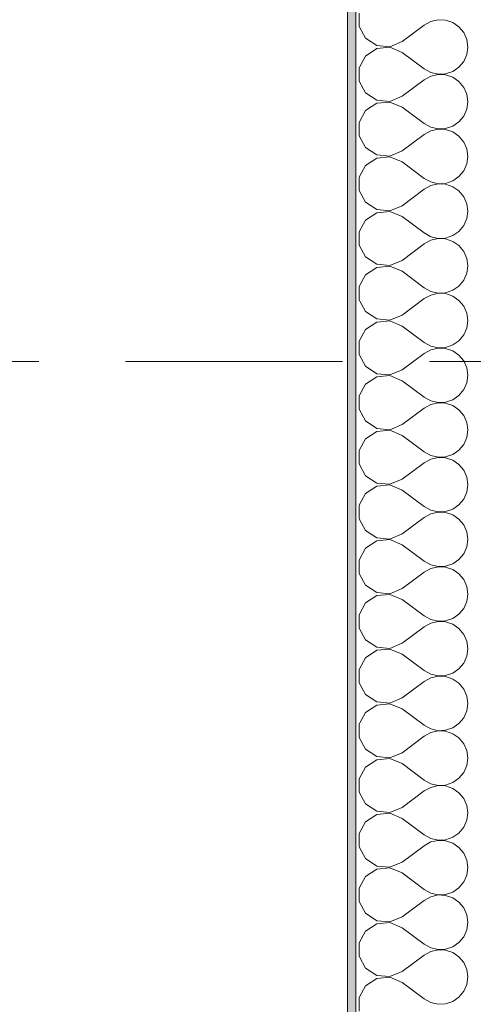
# Model space of a CAD drawing. Header units: metres. Extents: x -3.6 to 90.7, y -11.1 to 18.
# Tile 83 of 256: x -0.6 to 0, y 12.4 to 13.6. Entities that reach past the tile are written whole.
import ezdxf

# ---------------------------------------------------------------- set-up
doc = ezdxf.new("R2010")
doc.units = ezdxf.units.M
doc.header["$MEASUREMENT"] = 0
doc.linetypes.add('Strichlinie doppelt', pattern=[0.546806, 0.264583, -0.105833, 0.070556, -0.105833])
for name, color, linetype in [('152 - Bemaßung_ Beschriftung.Ausbau', 7, 'Continuous'), ('451 - Universal.Achsen Raster', 7, 'Continuous'), ('604 - Struktur.Wand Aussen', 7, 'Continuous')]:
    doc.layers.add(name, color=color, linetype=linetype)
doc.styles.add('ERSTELLTER_STIL_2', font='txt')
doc.dimstyles.new('ERSTELLTER_STIL__1', dxfattribs={"dimtxt": 0.1, "dimasz": 0.0532, "dimexe": 0.18, "dimexo": 0.0625, "dimgap": 0, "dimtad": 1, "dimzin": 0, "dimdsep": 46, "dimtxsty": 'ERSTELLTER_STIL_2', "dimblk": 'ARROWHEAD_2', "dimblk1": 'ARROWHEAD_2', "dimblk2": 'ARROWHEAD_2', "dimcen": 0.09, "dimse1": 1, "dimse2": 1, "dimclrd": 7, "dimclre": 7, "dimclrt": 7, "dimazin": 0, "dimtfac": 1, "dimtdec": 4, "dimtmove": 0, "dimatfit": 3, "dimfxl": 1, "dimtolj": 1, "dimtzin": 0, "dimarcsym": 0})
doc.dimstyles.new('ERSTELLTER_STIL__3', dxfattribs={"dimtxt": 0.1, "dimasz": 0.0532, "dimexe": 0.18, "dimexo": 0.0625, "dimgap": 0, "dimtad": 1, "dimtih": 1, "dimtoh": 1, "dimzin": 0, "dimdsep": 46, "dimtxsty": 'ERSTELLTER_STIL_2', "dimblk": 'ARROWHEAD_2', "dimblk1": 'ARROWHEAD_2', "dimblk2": 'ARROWHEAD_2', "dimcen": 0.09, "dimse1": 1, "dimse2": 1, "dimclrd": 7, "dimclre": 7, "dimclrt": 7, "dimazin": 0, "dimtfac": 1, "dimtdec": 4, "dimtmove": 0, "dimatfit": 3, "dimfxl": 1, "dimtolj": 1, "dimtzin": 0, "dimarcsym": 0})
doc.dimstyles.new('ERSTELLTER_STIL__8', dxfattribs={"dimtxt": 0.1, "dimasz": 0.0532, "dimexe": 0.18, "dimexo": 0.0625, "dimgap": 0, "dimtad": 1, "dimzin": 0, "dimdsep": 46, "dimtxsty": 'ERSTELLTER_STIL_2', "dimblk": 'ARROWHEAD_2', "dimblk1": 'ARROWHEAD_2', "dimblk2": 'ARROWHEAD_2', "dimcen": 0.09, "dimse1": 1, "dimse2": 1, "dimclrd": 256, "dimclre": 256, "dimclrt": 256, "dimazin": 0, "dimtfac": 1, "dimtdec": 4, "dimtmove": 0, "dimatfit": 3, "dimfxl": 1, "dimtolj": 1, "dimtzin": 0, "dimarcsym": 0})

# ---------------------------------------------------------------- blocks, each defined once
blk = doc.blocks.new('*X144')
at = {"layer": '604 - Struktur.Wand Aussen', "color": 7, "linetype": 'Continuous', "lineweight": 5}
for p, q in [((-0.1607, 13.5748), (-0.1607, 13.5585)), ((-0.1083, 13.54), (-0.0817, 13.56)), ((-0.0736, 13.5645), (-0.0817, 13.56)), ((-0.0647, 13.5665), (-0.0736, 13.5645)), ((-0.0555, 13.5661), (-0.0647, 13.5665)), ((-0.0468, 13.5631), (-0.0555, 13.5661)), ((-0.0392, 13.5579), (-0.0468, 13.5631)), ((-0.1607, 13.5585), (-0.153, 13.5442)), ((-0.0333, 13.5509), (-0.0392, 13.5579)), ((-0.0296, 13.5424), (-0.0333, 13.5509)), ((-0.153, 13.5442), (-0.1395, 13.5352)), ((-0.1233, 13.5337), (-0.1083, 13.54)), ((-0.0283, 13.5333), (-0.0296, 13.5424)), ((-0.1395, 13.5314), (-0.153, 13.5224)), ((-0.1395, 13.5352), (-0.1233, 13.5337)), ((-0.1233, 13.533), (-0.1395, 13.5314)), ((-0.1083, 13.5267), (-0.1233, 13.533)), ((-0.1083, 13.5267), (-0.0817, 13.5067)), ((-0.0333, 13.5158), (-0.0296, 13.5242)), ((-0.0296, 13.5242), (-0.0283, 13.5333)), ((-0.153, 13.5224), (-0.1607, 13.5081)), ((-0.0392, 13.5087), (-0.0333, 13.5158)), ((-0.1607, 13.5081), (-0.1607, 13.4919)), ((-0.0817, 13.5067), (-0.0736, 13.5022)), ((-0.0736, 13.5022), (-0.0647, 13.5001)), ((-0.0647, 13.5001), (-0.0555, 13.5006)), ((-0.0555, 13.5006), (-0.0468, 13.5035)), ((-0.0468, 13.5035), (-0.0392, 13.5087)), ((-0.1607, 13.4919), (-0.153, 13.4776)), ((-0.1083, 13.4733), (-0.0817, 13.4933)), ((-0.0736, 13.4978), (-0.0817, 13.4933)), ((-0.0647, 13.4999), (-0.0736, 13.4978)), ((-0.0555, 13.4994), (-0.0647, 13.4999)), ((-0.0468, 13.4965), (-0.0555, 13.4994)), ((-0.0392, 13.4913), (-0.0468, 13.4965)), ((-0.0333, 13.4842), (-0.0392, 13.4913)), ((-0.153, 13.4776), (-0.1395, 13.4686)), ((-0.0296, 13.4758), (-0.0333, 13.4842)), ((-0.1395, 13.4648), (-0.153, 13.4558)), ((-0.1395, 13.4686), (-0.1233, 13.467)), ((-0.1233, 13.4663), (-0.1395, 13.4648)), ((-0.1233, 13.467), (-0.1083, 13.4733)), ((-0.1083, 13.46), (-0.1233, 13.4663)), ((-0.0283, 13.4667), (-0.0296, 13.4758)), ((-0.0296, 13.4576), (-0.0283, 13.4667)), ((-0.153, 13.4558), (-0.1607, 13.4415)), ((-0.1083, 13.46), (-0.0817, 13.44)), ((-0.0333, 13.4491), (-0.0296, 13.4576)), ((-0.1607, 13.4415), (-0.1607, 13.4252)), ((-0.0817, 13.44), (-0.0736, 13.4355)), ((-0.0468, 13.4369), (-0.0392, 13.4421)), ((-0.0392, 13.4421), (-0.0333, 13.4491)), ((-0.0736, 13.4311), (-0.0817, 13.4267)), ((-0.0736, 13.4355), (-0.0647, 13.4335)), ((-0.0647, 13.4332), (-0.0736, 13.4311)), ((-0.0647, 13.4335), (-0.0555, 13.4339)), ((-0.0555, 13.4328), (-0.0647, 13.4332)), ((-0.0555, 13.4339), (-0.0468, 13.4369)), ((-0.0468, 13.4298), (-0.0555, 13.4328)), ((-0.0392, 13.4246), (-0.0468, 13.4298)), ((-0.1607, 13.4252), (-0.153, 13.4109)), ((-0.1083, 13.4067), (-0.0817, 13.4267)), ((-0.0333, 13.4175), (-0.0392, 13.4246)), ((-0.0296, 13.4091), (-0.0333, 13.4175)), ((-0.153, 13.4109), (-0.1395, 13.4019)), ((-0.1233, 13.4004), (-0.1083, 13.4067)), ((-0.0283, 13.4), (-0.0296, 13.4091)), ((-0.1395, 13.3981), (-0.153, 13.3891)), ((-0.1395, 13.4019), (-0.1233, 13.4004)), ((-0.1233, 13.3996), (-0.1395, 13.3981)), ((-0.1083, 13.3933), (-0.1233, 13.3996)), ((-0.1083, 13.3933), (-0.0817, 13.3733)), ((-0.0296, 13.3909), (-0.0283, 13.4)), ((-0.153, 13.3891), (-0.1607, 13.3748)), ((-0.0392, 13.3754), (-0.0333, 13.3825)), ((-0.0333, 13.3825), (-0.0296, 13.3909)), ((-0.1607, 13.3748), (-0.1607, 13.3585)), ((-0.0817, 13.3733), (-0.0736, 13.3689)), ((-0.0736, 13.3689), (-0.0647, 13.3668)), ((-0.0555, 13.3672), (-0.0468, 13.3702)), ((-0.0468, 13.3702), (-0.0392, 13.3754)), ((-0.1607, 13.3585), (-0.153, 13.3442)), ((-0.1083, 13.34), (-0.0817, 13.36)), ((-0.0736, 13.3645), (-0.0817, 13.36)), ((-0.0647, 13.3665), (-0.0736, 13.3645)), ((-0.0647, 13.3668), (-0.0555, 13.3672)), ((-0.0555, 13.3661), (-0.0647, 13.3665)), ((-0.0468, 13.3631), (-0.0555, 13.3661)), ((-0.0392, 13.3579), (-0.0468, 13.3631)), ((-0.0333, 13.3509), (-0.0392, 13.3579)), ((-0.153, 13.3442), (-0.1395, 13.3352)), ((-0.0296, 13.3424), (-0.0333, 13.3509)), ((-0.1395, 13.3352), (-0.1233, 13.3337)), ((-0.1233, 13.333), (-0.1395, 13.3314)), ((-0.1233, 13.3337), (-0.1083, 13.34)), ((-0.1083, 13.3267), (-0.1233, 13.333)), ((-0.0283, 13.3333), (-0.0296, 13.3424)), ((-0.0296, 13.3242), (-0.0283, 13.3333)), ((-0.153, 13.3224), (-0.1607, 13.3081)), ((-0.1395, 13.3314), (-0.153, 13.3224)), ((-0.1083, 13.3267), (-0.0817, 13.3067)), ((-0.0333, 13.3158), (-0.0296, 13.3242)), ((-0.1607, 13.3081), (-0.1607, 13.2919)), ((-0.0468, 13.3035), (-0.0392, 13.3087)), ((-0.0392, 13.3087), (-0.0333, 13.3158)), ((-0.0817, 13.3067), (-0.0736, 13.3022)), ((-0.0736, 13.2978), (-0.0817, 13.2933)), ((-0.0736, 13.3022), (-0.0647, 13.3001)), ((-0.0647, 13.2999), (-0.0736, 13.2978)), ((-0.0647, 13.3001), (-0.0555, 13.3006)), ((-0.0555, 13.2994), (-0.0647, 13.2999)), ((-0.0555, 13.3006), (-0.0468, 13.3035)), ((-0.0468, 13.2965), (-0.0555, 13.2994)), ((-0.0392, 13.2913), (-0.0468, 13.2965)), ((-0.1607, 13.2919), (-0.153, 13.2776)), ((-0.1083, 13.2733), (-0.0817, 13.2933)), ((-0.0333, 13.2842), (-0.0392, 13.2913)), ((-0.0296, 13.2758), (-0.0333, 13.2842)), ((-0.153, 13.2776), (-0.1395, 13.2686)), ((-0.1233, 13.267), (-0.1083, 13.2733)), ((-0.0283, 13.2667), (-0.0296, 13.2758)), ((-0.1395, 13.2648), (-0.153, 13.2558)), ((-0.1395, 13.2686), (-0.1233, 13.267)), ((-0.1233, 13.2663), (-0.1395, 13.2648)), ((-0.1083, 13.26), (-0.1233, 13.2663)), ((-0.1083, 13.26), (-0.0817, 13.24)), ((-0.0296, 13.2576), (-0.0283, 13.2667)), ((-0.153, 13.2558), (-0.1607, 13.2415)), ((-0.0392, 13.2421), (-0.0333, 13.2491)), ((-0.0333, 13.2491), (-0.0296, 13.2576)), ((-0.1607, 13.2415), (-0.1607, 13.2252)), ((-0.0817, 13.24), (-0.0736, 13.2355)), ((-0.0555, 13.2339), (-0.0468, 13.2369)), ((-0.0468, 13.2369), (-0.0392, 13.2421)), ((-0.1607, 13.2252), (-0.153, 13.2109)), ((-0.1083, 13.2067), (-0.0817, 13.2267)), ((-0.0736, 13.2311), (-0.0817, 13.2267)), ((-0.0736, 13.2355), (-0.0647, 13.2335)), ((-0.0647, 13.2332), (-0.0736, 13.2311)), ((-0.0647, 13.2335), (-0.0555, 13.2339)), ((-0.0555, 13.2328), (-0.0647, 13.2332)), ((-0.0468, 13.2298), (-0.0555, 13.2328)), ((-0.0392, 13.2246), (-0.0468, 13.2298)), ((-0.0333, 13.2175), (-0.0392, 13.2246)), ((-0.0296, 13.2091), (-0.0333, 13.2175)), ((-0.153, 13.2109), (-0.1395, 13.2019)), ((-0.1395, 13.2019), (-0.1233, 13.2004)), ((-0.1233, 13.2004), (-0.1083, 13.2067)), ((-0.0283, 13.2), (-0.0296, 13.2091)), ((-0.0296, 13.1909), (-0.0283, 13.2)), ((-0.153, 13.1891), (-0.1607, 13.1748)), ((-0.1395, 13.1981), (-0.153, 13.1891)), ((-0.1233, 13.1996), (-0.1395, 13.1981)), ((-0.1083, 13.1933), (-0.1233, 13.1996)), ((-0.1083, 13.1933), (-0.0817, 13.1733)), ((-0.0333, 13.1825), (-0.0296, 13.1909)), ((-0.0392, 13.1754), (-0.0333, 13.1825)), ((-0.1607, 13.1748), (-0.1607, 13.1585)), ((-0.0817, 13.1733), (-0.0736, 13.1689)), ((-0.0736, 13.1645), (-0.0817, 13.16)), ((-0.0736, 13.1689), (-0.0647, 13.1668)), ((-0.0647, 13.1665), (-0.0736, 13.1645)), ((-0.0647, 13.1668), (-0.0555, 13.1672)), ((-0.0555, 13.1661), (-0.0647, 13.1665)), ((-0.0555, 13.1672), (-0.0468, 13.1702)), ((-0.0468, 13.1631), (-0.0555, 13.1661)), ((-0.0468, 13.1702), (-0.0392, 13.1754)), ((-0.1607, 13.1585), (-0.153, 13.1442)), ((-0.1083, 13.14), (-0.0817, 13.16)), ((-0.0392, 13.1579), (-0.0468, 13.1631)), ((-0.0333, 13.1509), (-0.0392, 13.1579)), ((-0.153, 13.1442), (-0.1395, 13.1352)), ((-0.1233, 13.1337), (-0.1083, 13.14)), ((-0.0296, 13.1424), (-0.0333, 13.1509)), ((-0.0283, 13.1333), (-0.0296, 13.1424)), ((-0.1395, 13.1314), (-0.153, 13.1224)), ((-0.1395, 13.1352), (-0.1233, 13.1337)), ((-0.1233, 13.133), (-0.1395, 13.1314)), ((-0.1083, 13.1267), (-0.1233, 13.133)), ((-0.0296, 13.1242), (-0.0283, 13.1333)), ((-0.153, 13.1224), (-0.1607, 13.1081)), ((-0.1083, 13.1267), (-0.0817, 13.1067)), ((-0.0333, 13.1158), (-0.0296, 13.1242)), ((-0.1607, 13.1081), (-0.1607, 13.0919)), ((-0.0817, 13.1067), (-0.0736, 13.1022)), ((-0.0468, 13.1035), (-0.0392, 13.1087)), ((-0.0392, 13.1087), (-0.0333, 13.1158)), ((-0.1083, 13.0733), (-0.0817, 13.0933)), ((-0.0736, 13.0978), (-0.0817, 13.0933)), ((-0.0736, 13.1022), (-0.0647, 13.1001)), ((-0.0647, 13.0999), (-0.0736, 13.0978)), ((-0.0647, 13.1001), (-0.0555, 13.1006)), ((-0.0555, 13.0994), (-0.0647, 13.0999)), ((-0.0555, 13.1006), (-0.0468, 13.1035)), ((-0.0468, 13.0965), (-0.0555, 13.0994)), ((-0.0392, 13.0913), (-0.0468, 13.0965)), ((-0.1607, 13.0919), (-0.153, 13.0776)), ((-0.0333, 13.0842), (-0.0392, 13.0913)), ((-0.0296, 13.0758), (-0.0333, 13.0842)), ((-0.153, 13.0776), (-0.1395, 13.0686)), ((-0.1395, 13.0686), (-0.1233, 13.067)), ((-0.1233, 13.067), (-0.1083, 13.0733)), ((-0.0283, 13.0667), (-0.0296, 13.0758)), ((-0.1395, 13.0648), (-0.153, 13.0558)), ((-0.1233, 13.0663), (-0.1395, 13.0648)), ((-0.1083, 13.06), (-0.1233, 13.0663)), ((-0.1083, 13.06), (-0.0817, 13.04)), ((-0.0333, 13.0491), (-0.0296, 13.0576)), ((-0.0296, 13.0576), (-0.0283, 13.0667)), ((-0.153, 13.0558), (-0.1607, 13.0415)), ((-0.0392, 13.0421), (-0.0333, 13.0491)), ((-0.1607, 13.0415), (-0.1607, 13.0252)), ((-0.0817, 13.04), (-0.0736, 13.0355)), ((-0.0736, 13.0355), (-0.0647, 13.0335)), ((-0.0647, 13.0332), (-0.0736, 13.0311)), ((-0.0647, 13.0335), (-0.0555, 13.0339)), ((-0.0555, 13.0328), (-0.0647, 13.0332)), ((-0.0555, 13.0339), (-0.0468, 13.0369)), ((-0.0468, 13.0298), (-0.0555, 13.0328)), ((-0.0468, 13.0369), (-0.0392, 13.0421)), ((-0.1607, 13.0252), (-0.153, 13.0109)), ((-0.1083, 13.0067), (-0.0817, 13.0267)), ((-0.0736, 13.0311), (-0.0817, 13.0267)), ((-0.0392, 13.0246), (-0.0468, 13.0298)), ((-0.0333, 13.0175), (-0.0392, 13.0246)), ((-0.153, 13.0109), (-0.1395, 13.0019)), ((-0.0296, 13.0091), (-0.0333, 13.0175)), ((-0.0283, 13), (-0.0296, 13.0091)), ((-0.1395, 12.9981), (-0.153, 12.9891)), ((-0.1395, 13.0019), (-0.1233, 13.0004)), ((-0.1233, 12.9996), (-0.1395, 12.9981)), ((-0.1233, 13.0004), (-0.1083, 13.0067)), ((-0.1083, 12.9933), (-0.1233, 12.9996)), ((-0.0296, 12.9909), (-0.0283, 13)), ((-0.153, 12.9891), (-0.1607, 12.9748)), ((-0.1083, 12.9933), (-0.0817, 12.9733)), ((-0.0333, 12.9825), (-0.0296, 12.9909)), ((-0.1607, 12.9748), (-0.1607, 12.9585)), ((-0.0817, 12.9733), (-0.0736, 12.9689)), ((-0.0468, 12.9702), (-0.0392, 12.9754)), ((-0.0392, 12.9754), (-0.0333, 12.9825)), ((-0.1083, 12.94), (-0.0817, 12.96)), ((-0.0736, 12.9645), (-0.0817, 12.96)), ((-0.0736, 12.9689), (-0.0647, 12.9668)), ((-0.0647, 12.9665), (-0.0736, 12.9645)), ((-0.0647, 12.9668), (-0.0555, 12.9672)), ((-0.0555, 12.9661), (-0.0647, 12.9665)), ((-0.0555, 12.9672), (-0.0468, 12.9702)), ((-0.0468, 12.9631), (-0.0555, 12.9661)), ((-0.0392, 12.9579), (-0.0468, 12.9631)), ((-0.1607, 12.9585), (-0.153, 12.9442)), ((-0.0333, 12.9509), (-0.0392, 12.9579)), ((-0.0296, 12.9424), (-0.0333, 12.9509)), ((-0.153, 12.9442), (-0.1395, 12.9352)), ((-0.1233, 12.9337), (-0.1083, 12.94)), ((-0.0283, 12.9333), (-0.0296, 12.9424)), ((-0.1395, 12.9314), (-0.153, 12.9224)), ((-0.1395, 12.9352), (-0.1233, 12.9337)), ((-0.1233, 12.933), (-0.1395, 12.9314)), ((-0.1083, 12.9267), (-0.1233, 12.933)), ((-0.1083, 12.9267), (-0.0817, 12.9067)), ((-0.0333, 12.9158), (-0.0296, 12.9242)), ((-0.0296, 12.9242), (-0.0283, 12.9333)), ((-0.153, 12.9224), (-0.1607, 12.9081)), ((-0.0392, 12.9087), (-0.0333, 12.9158)), ((-0.1607, 12.9081), (-0.1607, 12.8919)), ((-0.0817, 12.9067), (-0.0736, 12.9022)), ((-0.0736, 12.9022), (-0.0647, 12.9001)), ((-0.0647, 12.9001), (-0.0555, 12.9006)), ((-0.0555, 12.9006), (-0.0468, 12.9035)), ((-0.0468, 12.9035), (-0.0392, 12.9087)), ((-0.1607, 12.8919), (-0.153, 12.8776)), ((-0.1083, 12.8733), (-0.0817, 12.8933)), ((-0.0736, 12.8978), (-0.0817, 12.8933)), ((-0.0647, 12.8999), (-0.0736, 12.8978)), ((-0.0555, 12.8994), (-0.0647, 12.8999)), ((-0.0468, 12.8965), (-0.0555, 12.8994)), ((-0.0392, 12.8913), (-0.0468, 12.8965)), ((-0.0333, 12.8842), (-0.0392, 12.8913)), ((-0.153, 12.8776), (-0.1395, 12.8686)), ((-0.0296, 12.8758), (-0.0333, 12.8842)), ((-0.1395, 12.8648), (-0.153, 12.8558)), ((-0.1395, 12.8686), (-0.1233, 12.867)), ((-0.1233, 12.8663), (-0.1395, 12.8648)), ((-0.1233, 12.867), (-0.1083, 12.8733)), ((-0.1083, 12.86), (-0.1233, 12.8663)), ((-0.0283, 12.8667), (-0.0296, 12.8758)), ((-0.0296, 12.8576), (-0.0283, 12.8667)), ((-0.153, 12.8558), (-0.1607, 12.8415)), ((-0.1083, 12.86), (-0.0817, 12.84)), ((-0.0333, 12.8491), (-0.0296, 12.8576)), ((-0.1607, 12.8415), (-0.1607, 12.8252)), ((-0.0817, 12.84), (-0.0736, 12.8355)), ((-0.0468, 12.8369), (-0.0392, 12.8421)), ((-0.0392, 12.8421), (-0.0333, 12.8491)), ((-0.0736, 12.8311), (-0.0817, 12.8267)), ((-0.0736, 12.8355), (-0.0647, 12.8335)), ((-0.0647, 12.8332), (-0.0736, 12.8311)), ((-0.0647, 12.8335), (-0.0555, 12.8339)), ((-0.0555, 12.8328), (-0.0647, 12.8332)), ((-0.0555, 12.8339), (-0.0468, 12.8369)), ((-0.0468, 12.8298), (-0.0555, 12.8328)), ((-0.0392, 12.8246), (-0.0468, 12.8298)), ((-0.1607, 12.8252), (-0.153, 12.8109)), ((-0.1083, 12.8067), (-0.0817, 12.8267)), ((-0.0333, 12.8175), (-0.0392, 12.8246)), ((-0.0296, 12.8091), (-0.0333, 12.8175)), ((-0.153, 12.8109), (-0.1395, 12.8019)), ((-0.1233, 12.8004), (-0.1083, 12.8067)), ((-0.0283, 12.8), (-0.0296, 12.8091)), ((-0.1395, 12.7981), (-0.153, 12.7891)), ((-0.1395, 12.8019), (-0.1233, 12.8004)), ((-0.1233, 12.7996), (-0.1395, 12.7981)), ((-0.1083, 12.7933), (-0.1233, 12.7996)), ((-0.1083, 12.7933), (-0.0817, 12.7733)), ((-0.0296, 12.7909), (-0.0283, 12.8)), ((-0.153, 12.7891), (-0.1607, 12.7748)), ((-0.0392, 12.7754), (-0.0333, 12.7825)), ((-0.0333, 12.7825), (-0.0296, 12.7909)), ((-0.1607, 12.7748), (-0.1607, 12.7585)), ((-0.0817, 12.7733), (-0.0736, 12.7689)), ((-0.0736, 12.7689), (-0.0647, 12.7668)), ((-0.0555, 12.7672), (-0.0468, 12.7702)), ((-0.0468, 12.7702), (-0.0392, 12.7754)), ((-0.1607, 12.7585), (-0.153, 12.7442)), ((-0.1083, 12.74), (-0.0817, 12.76)), ((-0.0736, 12.7645), (-0.0817, 12.76)), ((-0.0647, 12.7665), (-0.0736, 12.7645)), ((-0.0647, 12.7668), (-0.0555, 12.7672)), ((-0.0555, 12.7661), (-0.0647, 12.7665)), ((-0.0468, 12.7631), (-0.0555, 12.7661)), ((-0.0392, 12.7579), (-0.0468, 12.7631)), ((-0.0333, 12.7509), (-0.0392, 12.7579)), ((-0.153, 12.7442), (-0.1395, 12.7352)), ((-0.0296, 12.7424), (-0.0333, 12.7509)), ((-0.1395, 12.7352), (-0.1233, 12.7337)), ((-0.1233, 12.733), (-0.1395, 12.7314)), ((-0.1233, 12.7337), (-0.1083, 12.74)), ((-0.1083, 12.7267), (-0.1233, 12.733)), ((-0.0283, 12.7333), (-0.0296, 12.7424)), ((-0.0296, 12.7242), (-0.0283, 12.7333)), ((-0.153, 12.7224), (-0.1607, 12.7081)), ((-0.1395, 12.7314), (-0.153, 12.7224)), ((-0.1083, 12.7267), (-0.0817, 12.7067)), ((-0.0333, 12.7158), (-0.0296, 12.7242)), ((-0.1607, 12.7081), (-0.1607, 12.6919)), ((-0.0468, 12.7035), (-0.0392, 12.7087)), ((-0.0392, 12.7087), (-0.0333, 12.7158)), ((-0.0817, 12.7067), (-0.0736, 12.7022)), ((-0.0736, 12.6978), (-0.0817, 12.6933)), ((-0.0736, 12.7022), (-0.0647, 12.7001)), ((-0.0647, 12.6999), (-0.0736, 12.6978)), ((-0.0647, 12.7001), (-0.0555, 12.7006)), ((-0.0555, 12.6994), (-0.0647, 12.6999)), ((-0.0555, 12.7006), (-0.0468, 12.7035)), ((-0.0468, 12.6965), (-0.0555, 12.6994)), ((-0.0392, 12.6913), (-0.0468, 12.6965)), ((-0.1607, 12.6919), (-0.153, 12.6776)), ((-0.1083, 12.6733), (-0.0817, 12.6933)), ((-0.0333, 12.6842), (-0.0392, 12.6913)), ((-0.0296, 12.6758), (-0.0333, 12.6842)), ((-0.153, 12.6776), (-0.1395, 12.6686)), ((-0.1233, 12.667), (-0.1083, 12.6733)), ((-0.0283, 12.6667), (-0.0296, 12.6758)), ((-0.1395, 12.6648), (-0.153, 12.6558)), ((-0.1395, 12.6686), (-0.1233, 12.667)), ((-0.1233, 12.6663), (-0.1395, 12.6648)), ((-0.1083, 12.66), (-0.1233, 12.6663)), ((-0.1083, 12.66), (-0.0817, 12.64)), ((-0.0296, 12.6576), (-0.0283, 12.6667)), ((-0.153, 12.6558), (-0.1607, 12.6415)), ((-0.0392, 12.6421), (-0.0333, 12.6491)), ((-0.0333, 12.6491), (-0.0296, 12.6576)), ((-0.1607, 12.6415), (-0.1607, 12.6252)), ((-0.0817, 12.64), (-0.0736, 12.6355)), ((-0.0555, 12.6339), (-0.0468, 12.6369)), ((-0.0468, 12.6369), (-0.0392, 12.6421)), ((-0.1607, 12.6252), (-0.153, 12.6109)), ((-0.1083, 12.6067), (-0.0817, 12.6267)), ((-0.0736, 12.6311), (-0.0817, 12.6267)), ((-0.0736, 12.6355), (-0.0647, 12.6335)), ((-0.0647, 12.6332), (-0.0736, 12.6311)), ((-0.0647, 12.6335), (-0.0555, 12.6339)), ((-0.0555, 12.6328), (-0.0647, 12.6332)), ((-0.0468, 12.6298), (-0.0555, 12.6328)), ((-0.0392, 12.6246), (-0.0468, 12.6298)), ((-0.0333, 12.6175), (-0.0392, 12.6246)), ((-0.0296, 12.6091), (-0.0333, 12.6175)), ((-0.153, 12.6109), (-0.1395, 12.6019)), ((-0.1395, 12.6019), (-0.1233, 12.6004)), ((-0.1233, 12.6004), (-0.1083, 12.6067)), ((-0.0283, 12.6), (-0.0296, 12.6091)), ((-0.0296, 12.5909), (-0.0283, 12.6)), ((-0.153, 12.5891), (-0.1607, 12.5748)), ((-0.1395, 12.5981), (-0.153, 12.5891)), ((-0.1233, 12.5996), (-0.1395, 12.5981)), ((-0.1083, 12.5933), (-0.1233, 12.5996)), ((-0.1083, 12.5933), (-0.0817, 12.5733)), ((-0.0333, 12.5825), (-0.0296, 12.5909)), ((-0.0392, 12.5754), (-0.0333, 12.5825)), ((-0.1607, 12.5748), (-0.1607, 12.5585)), ((-0.0817, 12.5733), (-0.0736, 12.5689)), ((-0.0736, 12.5645), (-0.0817, 12.56)), ((-0.0736, 12.5689), (-0.0647, 12.5668)), ((-0.0647, 12.5665), (-0.0736, 12.5645)), ((-0.0647, 12.5668), (-0.0555, 12.5672)), ((-0.0555, 12.5661), (-0.0647, 12.5665)), ((-0.0555, 12.5672), (-0.0468, 12.5702)), ((-0.0468, 12.5631), (-0.0555, 12.5661)), ((-0.0468, 12.5702), (-0.0392, 12.5754)), ((-0.1607, 12.5585), (-0.153, 12.5442)), ((-0.1083, 12.54), (-0.0817, 12.56)), ((-0.0392, 12.5579), (-0.0468, 12.5631)), ((-0.0333, 12.5509), (-0.0392, 12.5579)), ((-0.153, 12.5442), (-0.1395, 12.5352)), ((-0.1233, 12.5337), (-0.1083, 12.54)), ((-0.0296, 12.5424), (-0.0333, 12.5509)), ((-0.0283, 12.5333), (-0.0296, 12.5424)), ((-0.1395, 12.5314), (-0.153, 12.5224)), ((-0.1395, 12.5352), (-0.1233, 12.5337)), ((-0.1233, 12.533), (-0.1395, 12.5314)), ((-0.1083, 12.5267), (-0.1233, 12.533)), ((-0.0296, 12.5242), (-0.0283, 12.5333)), ((-0.153, 12.5224), (-0.1607, 12.5081)), ((-0.1083, 12.5267), (-0.0817, 12.5067)), ((-0.0333, 12.5158), (-0.0296, 12.5242)), ((-0.1607, 12.5081), (-0.1607, 12.4919)), ((-0.0817, 12.5067), (-0.0736, 12.5022)), ((-0.0468, 12.5035), (-0.0392, 12.5087)), ((-0.0392, 12.5087), (-0.0333, 12.5158)), ((-0.1083, 12.4733), (-0.0817, 12.4933)), ((-0.0736, 12.4978), (-0.0817, 12.4933)), ((-0.0736, 12.5022), (-0.0647, 12.5001)), ((-0.0647, 12.4999), (-0.0736, 12.4978)), ((-0.0647, 12.5001), (-0.0555, 12.5006)), ((-0.0555, 12.4994), (-0.0647, 12.4999)), ((-0.0555, 12.5006), (-0.0468, 12.5035)), ((-0.0468, 12.4965), (-0.0555, 12.4994)), ((-0.0392, 12.4913), (-0.0468, 12.4965)), ((-0.1607, 12.4919), (-0.153, 12.4776)), ((-0.0333, 12.4842), (-0.0392, 12.4913)), ((-0.0296, 12.4758), (-0.0333, 12.4842)), ((-0.153, 12.4776), (-0.1395, 12.4686)), ((-0.1395, 12.4686), (-0.1233, 12.467)), ((-0.1233, 12.467), (-0.1083, 12.4733)), ((-0.0283, 12.4667), (-0.0296, 12.4758)), ((-0.1395, 12.4648), (-0.153, 12.4558)), ((-0.1233, 12.4663), (-0.1395, 12.4648)), ((-0.1083, 12.46), (-0.1233, 12.4663)), ((-0.1083, 12.46), (-0.0817, 12.44)), ((-0.0333, 12.4491), (-0.0296, 12.4576)), ((-0.0296, 12.4576), (-0.0283, 12.4667)), ((-0.153, 12.4558), (-0.1607, 12.4415)), ((-0.0392, 12.4421), (-0.0333, 12.4491)), ((-0.1607, 12.4415), (-0.1607, 12.4252)), ((-0.0817, 12.44), (-0.0736, 12.4355)), ((-0.0736, 12.4355), (-0.0647, 12.4335)), ((-0.0647, 12.4332), (-0.0736, 12.4311)), ((-0.0647, 12.4335), (-0.0555, 12.4339)), ((-0.0555, 12.4328), (-0.0647, 12.4332)), ((-0.0555, 12.4339), (-0.0468, 12.4369)), ((-0.0468, 12.4298), (-0.0555, 12.4328)), ((-0.0468, 12.4369), (-0.0392, 12.4421)), ((-0.1607, 12.4252), (-0.153, 12.4109)), ((-0.1083, 12.4067), (-0.0817, 12.4267)), ((-0.0736, 12.4311), (-0.0817, 12.4267)), ((-0.0392, 12.4246), (-0.0468, 12.4298)), ((-0.0333, 12.4175), (-0.0392, 12.4246)), ((-0.153, 12.4109), (-0.1395, 12.4019)), ((-0.0296, 12.4091), (-0.0333, 12.4175)), ((-0.0283, 12.4), (-0.0296, 12.4091)), ((-0.1395, 12.3981), (-0.153, 12.3891)), ((-0.1395, 12.4019), (-0.1233, 12.4004)), ((-0.1233, 12.3996), (-0.1395, 12.3981)), ((-0.1233, 12.4004), (-0.1083, 12.4067)), ((-0.1083, 12.3933), (-0.1233, 12.3996)), ((-0.0296, 12.3909), (-0.0283, 12.4)), ((-0.153, 12.3891), (-0.1607, 12.3748)), ((-0.1083, 12.3933), (-0.0817, 12.3733)), ((-0.0333, 12.3825), (-0.0296, 12.3909)), ((-0.1607, 12.3748), (-0.1607, 12.3585)), ((-0.0817, 12.3733), (-0.0736, 12.3689)), ((-0.0468, 12.3702), (-0.0392, 12.3754)), ((-0.0392, 12.3754), (-0.0333, 12.3825)), ((-0.0736, 12.3689), (-0.0647, 12.3668)), ((-0.0647, 12.3668), (-0.0555, 12.3672)), ((-0.0555, 12.3672), (-0.0468, 12.3702))]:
    blk.add_line(p, q, dxfattribs=at)
blk = doc.blocks.new('*D209')
at = {"layer": '152 - Bemaßung_ Beschriftung.Ausbau', "color": 160, "linetype": 'Continuous', "lineweight": 5, "true_color": 0x3232ff}
for p, q in [((-3.21, 13.7152), (-3.14, 13.6748)), ((-3.1225, 13.695), (-3.2275, 13.695)), ((-3.175, 13.15), (-3.175, 13.695)), ((-3.21, 13.1702), (-3.14, 13.1298)), ((-3.1225, 13.15), (-3.2275, 13.15))]:
    blk.add_line(p, q, dxfattribs=at)
at = {"layer": '152 - Bemaßung_ Beschriftung.Ausbau', "color": 160, "lineweight": 5, "true_color": 0x3232ff, "char_height": 0.1, "attachment_point": 7, "rotation": 90, "style": 'ERSTELLTER_STIL_2'}
for s, insert in [('\\A1;{\\pql;\\fArial|b0|i0|c0|p38;15}', (-3.1845, 13.6945)), ('\\A1;{\\pql;\\fArial|b0|i0|c0|p38;54\\fArial|b0|i0|c0|p38;\\A1{\\H.66x;\\S5^  ;}}', (-3.1934, 13.3216))]:
    blk.add_mtext(s, dxfattribs=dict(at, insert=insert))
blk = doc.blocks.new('ARROWHEAD_2')
at = {"color": 0, "linetype": 'Continuous', "lineweight": 0}
for p, q in [((-0.378, -0.655), (0.378, 0.655)), ((0, 0), (-1, 0))]:
    blk.add_line(p, q, dxfattribs=at)
blk = doc.blocks.new('*D249')
at = {"layer": '152 - Bemaßung_ Beschriftung.Ausbau', "color": 7, "linetype": 'Continuous', "lineweight": 5}
for p, q in [((0.0052, 15.39), (-0.0352, 15.32)), ((0.2452, 15.39), (0.2048, 15.32)), ((-0.015, 15.355), (0.225, 15.355))]:
    blk.add_line(p, q, dxfattribs=at)
at = {"layer": '152 - Bemaßung_ Beschriftung.Ausbau', "color": 7, "lineweight": 5, "insert": (0.0291, 15.375), "char_height": 0.1, "attachment_point": 7, "style": 'ERSTELLTER_STIL_2'}
blk.add_mtext('\\A1;{\\pql;\\fArial|b0|i0|c0|p38;24}', dxfattribs=at)
blk = doc.blocks.new('*D286')
at = {"layer": '152 - Bemaßung_ Beschriftung.Ausbau', "color": 7, "linetype": 'Continuous', "lineweight": 5}
for p, q in [((0.0052, 15.89), (-0.0352, 15.82)), ((0.2452, 15.89), (0.2048, 15.82)), ((-0.015, 15.855), (0.225, 15.855))]:
    blk.add_line(p, q, dxfattribs=at)
at = {"layer": '152 - Bemaßung_ Beschriftung.Ausbau', "color": 7, "lineweight": 5, "char_height": 0.1, "attachment_point": 7, "style": 'ERSTELLTER_STIL_2'}
for s, insert in [('\\A1;{\\pql;\\fArial|b0|i0|c0|p38;15\\fArial|b0|i0|c0|p38;\\A1{\\H.66x;\\S5^  ;}}', (0.2059, 15.863)), ('\\A1;{\\pql;\\fArial|b0|i0|c0|p38;24}', (0.0291, 15.875))]:
    blk.add_mtext(s, dxfattribs=dict(at, insert=insert))
blk = doc.blocks.new('*D350')
at = {"layer": '152 - Bemaßung_ Beschriftung.Ausbau', "color": 7, "linetype": 'Continuous', "lineweight": 5}
for p, q in [((-1.21, 13.7152), (-1.14, 13.6748)), ((-1.1225, 13.695), (-1.2275, 13.695)), ((-1.175, 7.895), (-1.175, 13.695)), ((-1.21, 7.9152), (-1.14, 7.8748)), ((-1.1225, 7.895), (-1.2275, 7.895))]:
    blk.add_line(p, q, dxfattribs=at)
at = {"layer": '152 - Bemaßung_ Beschriftung.Ausbau', "color": 7, "lineweight": 5, "insert": (-1.195, 10.662), "char_height": 0.1, "attachment_point": 7, "rotation": 90, "style": 'ERSTELLTER_STIL_2'}
blk.add_mtext('\\A1;{\\pql;\\fArial|b0|i0|c0|p38;5,80}', dxfattribs=at)
blk = doc.blocks.new('*D359')
at = {"layer": '152 - Bemaßung_ Beschriftung.Ausbau', "color": 7, "linetype": 'Continuous', "lineweight": 5}
for p, q in [((-1.71, 13.4752), (-1.64, 13.4348)), ((-1.6225, 13.455), (-1.7275, 13.455)), ((-1.675, 8.25), (-1.675, 13.455)), ((-1.71, 8.2702), (-1.64, 8.2298)), ((-1.6225, 8.25), (-1.7275, 8.25))]:
    blk.add_line(p, q, dxfattribs=at)
at = {"layer": '152 - Bemaßung_ Beschriftung.Ausbau', "color": 7, "lineweight": 5, "insert": (-1.6756, 10.6944), "char_height": 0.1, "attachment_point": 7, "rotation": 90, "style": 'ERSTELLTER_STIL_2'}
blk.add_mtext('\\A1;{\\pql;\\fArial|b0|i0|c0|p38;5,20\\fArial|b0|i0|c0|p38;\\A1{\\H.66x;\\S5^  ;}}', dxfattribs=at)
blk = doc.blocks.new('*D360')
at = {"layer": '152 - Bemaßung_ Beschriftung.Ausbau', "color": 7, "linetype": 'Continuous', "lineweight": 5}
for p, q in [((-1.71, 13.7152), (-1.64, 13.6748)), ((-1.6225, 13.695), (-1.7275, 13.695)), ((-1.675, 13.455), (-1.675, 13.695)), ((-1.71, 13.4752), (-1.64, 13.4348)), ((-1.6225, 13.455), (-1.7275, 13.455))]:
    blk.add_line(p, q, dxfattribs=at)
at = {"layer": '152 - Bemaßung_ Beschriftung.Ausbau', "color": 7, "lineweight": 5, "char_height": 0.1, "attachment_point": 7, "rotation": 90, "style": 'ERSTELLTER_STIL_2'}
for s, insert in [('\\A1;{\\pql;\\fArial|b0|i0|c0|p38;15}', (-1.6866, 13.6782)), ('\\A1;{\\pql;\\fArial|b0|i0|c0|p38;24}', (-1.695, 13.4991))]:
    blk.add_mtext(s, dxfattribs=dict(at, insert=insert))
blk = doc.blocks.new('*D370')
at = {"layer": '152 - Bemaßung_ Beschriftung.Ausbau', "color": 7, "linetype": 'Continuous', "lineweight": 5}
for p, q in [((-2.21, 13.0202), (-2.14, 12.9798)), ((-2.1225, 13), (-2.2275, 13)), ((-2.175, 8.5), (-2.175, 13)), ((-2.21, 8.5202), (-2.14, 8.4798)), ((-2.1225, 8.5), (-2.2275, 8.5))]:
    blk.add_line(p, q, dxfattribs=at)
at = {"layer": '152 - Bemaßung_ Beschriftung.Ausbau', "color": 7, "lineweight": 5, "insert": (-2.195, 10.617), "char_height": 0.1, "attachment_point": 7, "rotation": 90, "style": 'ERSTELLTER_STIL_2'}
blk.add_mtext('\\A1;{\\pql;\\fArial|b0|i0|c0|p38;4,50}', dxfattribs=at)
blk = doc.blocks.new('*D371')
at = {"layer": '152 - Bemaßung_ Beschriftung.Ausbau', "color": 7, "linetype": 'Continuous', "lineweight": 5}
for p, q in [((-2.21, 13.4752), (-2.14, 13.4348)), ((-2.14, 13.4298), (-2.21, 13.4702)), ((-2.1225, 13.45), (-2.2275, 13.45)), ((-2.175, 13), (-2.175, 13.45)), ((-2.21, 13.0202), (-2.14, 12.9798)), ((-2.1225, 13), (-2.2275, 13))]:
    blk.add_line(p, q, dxfattribs=at)
at = {"layer": '152 - Bemaßung_ Beschriftung.Ausbau', "color": 7, "lineweight": 5, "char_height": 0.1, "attachment_point": 7, "rotation": 90, "style": 'ERSTELLTER_STIL_2'}
for s, insert in [('\\A1;{\\pql;\\fArial|b0|i0|c0|p38;0\\fArial|b0|i0|c0|p38;\\A1{\\H.66x;\\S5^  ;}}', (-2.1934, 13.3038)), ('\\A1;{\\pql;\\fArial|b0|i0|c0|p38;45}', (-2.195, 13.0861))]:
    blk.add_mtext(s, dxfattribs=dict(at, insert=insert))
blk = doc.blocks.new('*D372')
at = {"layer": '152 - Bemaßung_ Beschriftung.Ausbau', "color": 7, "linetype": 'Continuous', "lineweight": 5}
for p, q in [((-2.21, 13.4752), (-2.14, 13.4348)), ((-2.14, 13.4298), (-2.21, 13.4702)), ((-2.1225, 13.455), (-2.2275, 13.455)), ((-2.175, 13.45), (-2.175, 13.455)), ((-2.1225, 13.45), (-2.2275, 13.45))]:
    blk.add_line(p, q, dxfattribs=at)
blk = doc.blocks.new('*D373')
at = {"layer": '152 - Bemaßung_ Beschriftung.Ausbau', "color": 7, "linetype": 'Continuous', "lineweight": 5}
for p, q in [((-2.21, 13.7152), (-2.14, 13.6748)), ((-2.1225, 13.695), (-2.2275, 13.695)), ((-2.175, 13.455), (-2.175, 13.695)), ((-2.21, 13.4752), (-2.14, 13.4348)), ((-2.14, 13.4298), (-2.21, 13.4702)), ((-2.1225, 13.455), (-2.2275, 13.455))]:
    blk.add_line(p, q, dxfattribs=at)
at = {"layer": '152 - Bemaßung_ Beschriftung.Ausbau', "color": 7, "lineweight": 5, "char_height": 0.1, "attachment_point": 7, "rotation": 90, "style": 'ERSTELLTER_STIL_2'}
for s, insert in [('\\A1;{\\pql;\\fArial|b0|i0|c0|p38;15}', (-2.1845, 13.6943)), ('\\A1;{\\pql;\\fArial|b0|i0|c0|p38;24}', (-2.195, 13.4991))]:
    blk.add_mtext(s, dxfattribs=dict(at, insert=insert))
blk = doc.blocks.new('*D375')
at = {"layer": '152 - Bemaßung_ Beschriftung.Ausbau', "color": 7, "linetype": 'Continuous', "lineweight": 5}
for p, q in [((-2.675, 13.845), (-2.675, 13.8792)), ((-2.64, 13.8248), (-2.71, 13.8652)), ((-2.6225, 13.845), (-2.7275, 13.845)), ((-2.675, -0.145), (-2.675, 13.845)), ((-2.71, -0.1248), (-2.64, -0.1652)), ((-2.6225, -0.145), (-2.7275, -0.145)), ((-2.675, -0.1792), (-2.675, -0.145))]:
    blk.add_line(p, q, dxfattribs=at)
at = {"layer": '152 - Bemaßung_ Beschriftung.Ausbau', "color": 7, "lineweight": 5, "insert": (-2.695, 6.679), "char_height": 0.1, "attachment_point": 7, "rotation": 90, "style": 'ERSTELLTER_STIL_2'}
blk.add_mtext('\\A1;{\\pql;\\fArial|b0|i0|c0|p38;13,99}', dxfattribs=at)

msp = doc.modelspace()

# ---------------------------------------------------------------- hatches: boundary and pattern name
at = {"layer": '604 - Struktur.Wand Aussen', "linetype": 'Continuous', "lineweight": 0, "true_color": 0x000000}
h = msp.add_hatch(dxfattribs=at)
h.set_pattern_fill('Verputz_0001', color=18, style=0, pattern_type=2)
h.set_pattern_definition([(0, (0, 0), (0, 0.08660254), [0, -0.05]), (0, (0.025, 0.0433), (0, 0.08660254), [0, -0.05])])
h.paths.add_polyline_path([(-0.175, 13.845), (-0.175, 7.895), (-0.165, 7.895), (-0.165, 13.845)])

# ---------------------------------------------------------------- linework, layer by layer
at = {"layer": '451 - Universal.Achsen Raster', "color": 160, "linetype": 'Strichlinie doppelt', "lineweight": 9, "true_color": 0x3232ff}
msp.add_line((64.935, 13.15), (-3.175, 13.15), dxfattribs=at)
at = {"layer": '604 - Struktur.Wand Aussen', "color": 7, "linetype": 'Continuous', "lineweight": 5}
msp.add_line((-0.165, 13.705), (-0.165, 7.895), dxfattribs=at)
at = {"layer": '604 - Struktur.Wand Aussen', "color": 7, "linetype": 'Continuous', "lineweight": 5, "flags": 128}
msp.add_lwpolyline([(-0.175, 13.845), (-0.175, 7.895)], dxfattribs=at)

# ---------------------------------------------------------------- block references
at = {"layer": '604 - Struktur.Wand Aussen', "color": 7, "lineweight": 18}
msp.add_blockref('*X144', (0, 0), dxfattribs=at)

# ---------------------------------------------------------------- dimensions: what is measured, and where the dimension line sits
at = {"layer": '152 - Bemaßung_ Beschriftung.Ausbau', "color": 7, "linetype": 'Continuous', "lineweight": 5}
for base, picture, middle in [((0.225, 15.855), '*D286', (0.1053, 15.925)), ((0.225, 15.355), '*D249', (0.1053, 15.425))]:
    dim = msp.add_linear_dim(base=base, p1=(-0.015, 13.695), p2=(0.225, 13.455), dimstyle='ERSTELLTER_STIL__3', dxfattribs=at)
    dim.commit()
    dim.dimension.update_dxf_attribs({"geometry": picture, "text_midpoint": middle, "dimtype": 160})
for base, p1, p2, picture, middle in [((-2.675, 13.845), (-0.165, -0.145), (-0.165, 13.845), '*D375', (-2.745, 6.847)), ((-2.175, 13.695), (0.37, 13.455), (-0.015, 13.695), '*D373', (-2.245, 13.5753)), ((-1.675, 13.695), (0.225, 13.455), (-0.015, 13.695), '*D360', (-1.745, 13.5753)), ((-1.175, 13.695), (0.105, 7.895), (-0.015, 13.695), '*D350', (-1.245, 10.7919)), ((-2.175, 13.45), (0.68, 13), (0.38, 13.45), '*D371', (-2.245, 13.1623)), ((-2.175, 13.455), (0.37999, 13.44998), (0.36999, 13.455), '*D372', (-2.245, 13.47696)), ((-1.675, 13.455), (2.3649819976, 8.25), (0.225, 13.455), '*D359', (-1.7450000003, 10.9593704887)), ((-2.175, 13), (0.68, 8.5), (0.68, 13), '*D370', (-2.245, 10.7468))]:
    dim = msp.add_linear_dim(base=base, p1=p1, p2=p2, angle=90, dimstyle='ERSTELLTER_STIL__1', dxfattribs=at)
    dim.commit()
    dim.dimension.update_dxf_attribs({"geometry": picture, "text_midpoint": middle, "dimtype": 160, "text_rotation": 90})
at = {"layer": '152 - Bemaßung_ Beschriftung.Ausbau', "color": 160, "linetype": 'Continuous', "lineweight": 5, "true_color": 0x3232ff}
dim = msp.add_linear_dim(base=(-3.175, 13.695), p1=(-3.175, 13.14998), p2=(-0.015, 13.695), angle=90, dimstyle='ERSTELLTER_STIL__8', dxfattribs=at)
dim.commit()
dim.dimension.update_dxf_attribs({"geometry": '*D209', "text_midpoint": (-3.245, 13.53286), "dimtype": 160, "text_rotation": 90})

doc.saveas('drawing.dxf')
